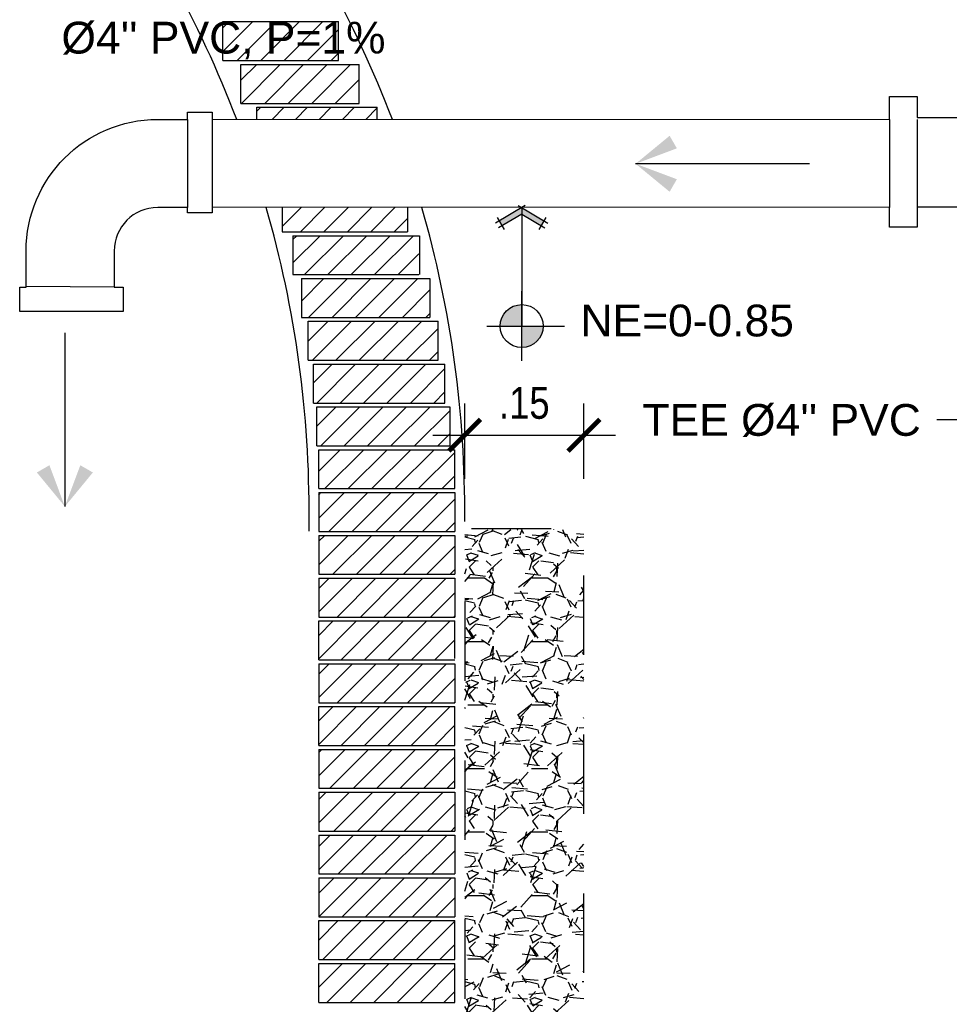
# Model space of a CAD drawing. Header units: metres. Extents: x 2 to 147, y 24 to 94.
# Tile 11 of 40: x 4.6 to 5.77, y 77.95 to 79.19. Entities that reach past the tile are written whole.
import ezdxf

# ---------------------------------------------------------------- set-up
doc = ezdxf.new("R2010")
doc.units = ezdxf.units.M
doc.header["$MEASUREMENT"] = 0
doc.header["$PDMODE"] = 35
doc.linetypes.add('HIDDEN', pattern=[0.375, 0.25, -0.125])
doc.layers.get('Defpoints').update_dxf_attribs({"color": 171})
for name, color, linetype in [('A RESIDUAL', 5, 'Continuous'), ('Cotas', 1, 'Continuous'), ('DET HIDRO', 6, 'Continuous'), ('TEXTOS HIDRO', 2, 'Continuous')]:
    doc.layers.add(name, color=color, linetype=linetype)
doc.styles.add('COTAS', font='ARIALN.TTF')
doc.styles.add('TEXTO HIDROSANITARIO', font='arial.ttf')
doc.dimstyles.new('ESC-20', dxfattribs={"dimtxt": 0.04, "dimasz": 0.04, "dimexe": 0.04, "dimexo": 0.04, "dimgap": 0.02, "dimtad": 1, "dimzin": 4, "dimdsep": 46, "dimtxsty": 'COTAS', "dimblk": 'ARCHTICK', "dimcen": 0.04, "dimdle": 0.04, "dimclrd": 1, "dimclre": 1, "dimclrt": 2, "dimazin": 0, "dimtfac": 0.7499999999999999, "dimtmove": 1, "dimatfit": 3, "dimldrblk": 'FLE', "dimfxl": 0.1, "dimtvp": 1.5, "dimtfill": 1, "dimtolj": 1, "dimtzin": 0, "dimarcsym": 0})
pattern_1 = [(45, (-762573.6710389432, -1757293.307078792), (-0.01475068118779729, 0.0147506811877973), [])]
pattern_2 = [(45, (-762573.6710389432, -1757293.414833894), (-0.01475068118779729, 0.0147506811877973), [])]

# ---------------------------------------------------------------- blocks, each defined once
blk = doc.blocks.new('FLECHA')
at = {"color": 2, "linetype": 'Continuous'}
blk.add_line((-0.8999999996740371, 1.4210854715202e-14), (3.492459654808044e-10, 1.4210854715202e-14), dxfattribs=at)
for points in [[(-0.1761057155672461, 0.1449759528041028), (3.492459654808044e-10, 1.4210854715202e-14), (-0.213605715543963, 0.08002404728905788)], [(-0.213605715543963, -0.08002404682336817), (3.492459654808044e-10, 1.4210854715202e-14), (-0.1761057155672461, -0.1449759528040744)]]:
    blk.add_solid(points, dxfattribs=at)
blk = doc.blocks.new('_ARCHTICK')
at = {"color": 0, "linetype": 'ByBlock', "const_width": 0.15}
blk.add_lwpolyline([(-0.5, -0.5), (0.5, 0.5)], dxfattribs=at)
blk = doc.blocks.new('FLE')
at = {"linetype": 'Continuous'}
h = blk.add_hatch(color=2, dxfattribs=at)
h.paths.add_polyline_path([(-0.5723325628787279, -0.6174137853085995), (-0.4220655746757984, -0.7071067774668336), (3.725290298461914e-09, 3.725290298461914e-09), (-0.2038039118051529, 3.725290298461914e-09)])
h.paths.add_polyline_path([(-0.4220655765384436, 0.7071067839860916), (-0.5723325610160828, 0.6174137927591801), (-0.2038039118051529, 3.725290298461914e-09), (3.725290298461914e-09, 3.725290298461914e-09)])
at = {"color": 1, "linetype": 'Continuous'}
for p, q in [((-0.3089696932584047, 0.7746126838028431), (-0.685428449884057, 0.5499078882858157)), ((-0.203803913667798, 0), (-0.6398384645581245, 0.7305096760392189)), ((0.06750589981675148, -0.1130958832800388), (-0.4895714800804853, 0.820202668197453)), ((0, 0), (-1, 0)), ((-0.203803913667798, 0), (-0.6398384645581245, -0.7305096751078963)), ((0.06750590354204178, 0.113095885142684), (-0.4895714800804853, -0.820202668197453)), ((-0.6854284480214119, -0.549907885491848), (-0.3089696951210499, -0.7746126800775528))]:
    blk.add_line(p, q, dxfattribs=at)
blk = doc.blocks.new('*D39')
at = {"layer": 'Cotas', "color": 1, "lineweight": -2, "transparency": 16777216}
for p, q in [((5.155313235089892, 78.61115687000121), (5.155313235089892, 78.70607415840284)), ((5.305313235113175, 78.61115687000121), (5.305313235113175, 78.70607415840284)), ((5.115313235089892, 78.66607415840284), (5.345313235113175, 78.66607415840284))]:
    blk.add_line(p, q, dxfattribs=at)
at = {"layer": 'Defpoints', "color": 0, "transparency": 16777216}
for p in [(5.305313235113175, 78.66607415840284), (5.155313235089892, 78.5711568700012), (5.305313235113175, 78.5711568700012)]:
    blk.add_point(p, dxfattribs=at)
at = {"layer": 'Cotas', "color": 1, "lineweight": -2, "transparency": 16777216, "xscale": 0.04, "yscale": 0.04, "zscale": 0.04, "rotation": 180}
blk.add_blockref('_ARCHTICK', (5.155313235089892, 78.66607415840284), dxfattribs=at)
at = {"layer": 'Cotas', "color": 1, "lineweight": -2, "transparency": 16777216, "xscale": 0.04, "yscale": 0.04, "zscale": 0.04}
blk.add_blockref('_ARCHTICK', (5.305313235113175, 78.66607415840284), dxfattribs=at)
at = {"layer": 'Cotas', "color": 2, "transparency": 16777216, "insert": (5.230313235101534, 78.7064970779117), "char_height": 0.04, "attachment_point": 5, "style": 'COTAS', "bg_fill": 3, "box_fill_scale": 1.25, "bg_fill_color": 256, "bg_fill_true_color": 13158600, "bg_fill_transparency": 0}
blk.add_mtext('\\A1;.15', dxfattribs=at)
blk = doc.blocks.new('INDIC NIVEL')
h = blk.add_hatch(color=8)
h.paths.add_polyline_path([(1.164153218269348e-10, 4.656612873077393e-10), (1.164153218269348e-10, -0.1216343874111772, 0.4142135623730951), (0.1216343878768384, 4.656612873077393e-10)])
h.paths.add_polyline_path([(1.164153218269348e-10, 0.1216343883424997, 0.4142135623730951), (-0.1216343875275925, 4.656612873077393e-10), (1.164153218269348e-10, 4.656612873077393e-10)])
at = {"color": 0}
for p, q in [((1.164153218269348e-10, -0.1969606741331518), (1.164153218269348e-10, 0.1969606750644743)), ((-0.1969606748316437, 4.656612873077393e-10), (0.1969606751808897, 4.656612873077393e-10))]:
    blk.add_line(p, q, dxfattribs=at)
blk.add_circle((1.164153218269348e-10, 4.656612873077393e-10), 0.1216343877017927, dxfattribs=at)

msp = doc.modelspace()

# ---------------------------------------------------------------- hatches: boundary and pattern name
at = {"layer": 'DET HIDRO', "linetype": 'Continuous'}
h = msp.add_hatch(dxfattribs=at)
h.set_pattern_fill('ANSI31', color=8, scale=0.00657027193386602, angle=360, style=0)
h.set_pattern_definition(pattern_1)
h.paths.add_polyline_path([(4.996562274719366, 79.13758676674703), (4.850973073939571, 79.13758676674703), (4.850973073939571, 79.18656635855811), (4.996562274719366, 79.18656635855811)])
h = msp.add_hatch(dxfattribs=at)
h.set_pattern_fill('ANSI31', color=8, scale=0.00657027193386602, angle=360, style=0)
h.set_pattern_definition(pattern_1)
h.paths.add_polyline_path([(5.022251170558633, 79.08370921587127), (4.873633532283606, 79.08370921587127), (4.873633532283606, 79.13268880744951), (5.022251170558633, 79.13268880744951)])
h = msp.add_hatch(dxfattribs=at)
h.set_pattern_fill('ANSI31', color=8, scale=0.00657027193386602, angle=360, style=0)
h.set_pattern_definition(pattern_1)
h.paths.add_polyline_path([(5.045143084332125, 79.06343004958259), (4.893702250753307, 79.06343004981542), (4.893702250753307, 79.07881125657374), (5.045143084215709, 79.07881125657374)])
h = msp.add_hatch(dxfattribs=at)
h.set_pattern_fill('ANSI31', color=8, scale=0.00657027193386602, angle=360, style=0)
h.set_pattern_definition(pattern_1)
h.paths.add_polyline_path([(4.925677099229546, 78.95262604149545), (5.083104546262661, 78.95262604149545), (5.083104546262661, 78.9220765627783), (4.925677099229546, 78.9220765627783)])
h = msp.add_hatch(dxfattribs=at)
h.set_pattern_fill('ANSI31', color=8, scale=0.00657027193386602, angle=360, style=0)
h.set_pattern_definition(pattern_1)
h.paths.add_polyline_path([(5.097613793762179, 78.86819901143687), (4.938839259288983, 78.86819901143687), (4.938839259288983, 78.91717860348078), (5.097613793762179, 78.91717860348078)])
h = msp.add_hatch(dxfattribs=at)
h.set_pattern_fill('ANSI31', color=8, scale=0.00657027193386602, angle=360, style=0)
h.set_pattern_definition(pattern_1)
h.paths.add_polyline_path([(5.111350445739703, 78.8143214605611), (4.949722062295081, 78.8143214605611), (4.949722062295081, 78.86330105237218), (5.111350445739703, 78.86330105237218)])
h = msp.add_hatch(dxfattribs=at)
h.set_pattern_fill('ANSI31', color=8, scale=0.00657027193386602, angle=360, style=0)
h.set_pattern_definition(pattern_1)
h.paths.add_polyline_path([(5.122028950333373, 78.76044390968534), (4.958380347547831, 78.76044390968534), (4.958380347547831, 78.80942350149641), (5.122028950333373, 78.80942350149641)])
h = msp.add_hatch(dxfattribs=at)
h.set_pattern_fill('ANSI31', color=8, scale=0.00657027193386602, angle=360, style=0)
h.set_pattern_definition(pattern_1)
h.paths.add_polyline_path([(5.130487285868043, 78.7065663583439), (4.964856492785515, 78.7065663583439), (4.964856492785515, 78.75554595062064), (5.130487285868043, 78.75554595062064)])
h = msp.add_hatch(dxfattribs=at)
h.set_pattern_fill('ANSI31', color=8, scale=0.00657027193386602, angle=360, style=0)
h.set_pattern_definition(pattern_1)
h.paths.add_polyline_path([(4.969225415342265, 78.65268880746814), (4.969225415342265, 78.70166839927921), (5.136878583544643, 78.70166839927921), (5.136878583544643, 78.65268880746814)])
h = msp.add_hatch(dxfattribs=at)
h.set_pattern_fill('ANSI31', color=8, scale=0.00657027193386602, angle=360, style=0)
h.set_pattern_definition(pattern_1)
h.paths.add_polyline_path([(4.97163976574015, 78.59881125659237), (4.97163976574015, 78.64779084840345), (5.143068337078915, 78.64779084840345), (5.143068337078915, 78.59881125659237)])
h = msp.add_hatch(dxfattribs=at)
h.set_pattern_fill('ANSI31', color=8, scale=0.00657027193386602, angle=360, style=0)
h.set_pattern_definition(pattern_1)
h.paths.add_polyline_path([(5.143068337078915, 78.59391329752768), (4.97163976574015, 78.59391329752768), (4.97163976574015, 78.55962758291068), (5.143068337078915, 78.55962758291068)])
h.paths.add_polyline_path([(5.143068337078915, 78.55962758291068), (4.97163976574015, 78.55962758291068), (4.97163976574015, 78.54493370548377), (5.143068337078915, 78.54493370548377)])
h = msp.add_hatch(dxfattribs=at)
h.set_pattern_fill('ANSI31', color=8, scale=0.00657027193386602, angle=360, style=0)
h.set_pattern_definition(pattern_1)
h.paths.add_polyline_path([(5.143068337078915, 78.49105615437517), (4.97163976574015, 78.49105615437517), (4.97163976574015, 78.54003574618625), (5.143068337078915, 78.54003574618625)])
at = {"layer": 'DET HIDRO'}
h = msp.add_hatch(dxfattribs=at)
h.set_pattern_fill('GRAVEL', color=1, scale=0.07993469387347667)
h.set_pattern_definition([(228.012787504, (-4330.089765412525, -585.887227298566), (-0.6394775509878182, -0.7194122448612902), [0.01075409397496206, -1.064657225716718]), (184.969740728, (-4330.096959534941, -585.8952207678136), (0.9592163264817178, 0.07993469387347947), [0.01845436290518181, -1.826981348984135]), (132.510447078, (-4330.115344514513, -585.8968194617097), (0.7993469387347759, -0.8792816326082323), [0.01301240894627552, -1.288230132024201]), (267.273689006, (-4330.146519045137, -585.9168031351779), (0.0799346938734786, 1.598693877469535), [0.01680531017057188, -1.663725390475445]), (292.833654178, (-4330.147318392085, -585.933589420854), (-0.3996734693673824, 0.9592163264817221), [0.01647893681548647, -1.631416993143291]), (357.273689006, (-4330.140923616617, -585.9487770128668), (-1.598693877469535, 0.07993469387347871), [0.01680531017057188, -1.663725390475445]), (37.6942404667, (-4330.124137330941, -585.9495763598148), (-1.039151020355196, -0.7993469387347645), [0.02222416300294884, -2.200190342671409]), (72.2553283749, (-4330.106551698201, -585.9359874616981), (0.5595428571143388, 1.758563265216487), [0.02098189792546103, -2.07720865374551]), (121.429565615, (-4330.100156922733, -585.9160037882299), (-0.6394775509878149, 1.039151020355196), [0.0168622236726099, -1.669361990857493]), (175.236358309, (-4330.108949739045, -585.901615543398), (0.879281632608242, -0.0799346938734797), [0.01925083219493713, -0.9432903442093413]), (222.397437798, (-4330.128134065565, -585.9000168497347), (-0.959216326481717, -0.8792816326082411), [0.02489550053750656, -2.464656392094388]), (138.814074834, (-4330.067383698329, -585.9176024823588), (-0.5595428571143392, 0.47960816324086), [0.008497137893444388, -0.8412203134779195]), (171.46923439, (-4330.073778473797, -585.9120070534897), (1.039151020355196, -0.1598693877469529), [0.0161657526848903, -1.600413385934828]), (225, (-4330.089765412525, -585.9096090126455), (-8.874533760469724e-18, -0.0799346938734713), [0.01130444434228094, -0.1017402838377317]), (203.198590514, (-4330.095360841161, -585.9000168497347), (0.3996734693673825, 0.1598693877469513), [0.006087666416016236, -0.6026768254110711]), (291.801409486, (-4330.100956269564, -585.9024148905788), (-0.0799346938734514, 0.2398040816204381), [0.008609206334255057, -0.4218522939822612]), (30.96375653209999, (-4330.097758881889, -585.9104083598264), (0.2398040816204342, 0.1598693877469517), [0.0139828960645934, -0.4521124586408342]), (161.565051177, (-4330.085768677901, -585.903214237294), (0.1598693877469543, -0.0799346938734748), [0.01011101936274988, -0.2426646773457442]), (16.38954033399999, (-4330.147318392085, -585.9024148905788), (0.7993469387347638, 0.2398040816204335), [0.01416442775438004, -1.402281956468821]), (70.3461759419, (-4330.133729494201, -585.8984181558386), (-0.3197387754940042, -0.8792816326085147), [0.01188317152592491, -1.176431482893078]), (293.198590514, (-4330.085768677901, -585.887227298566), (-0.159869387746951, 0.3996734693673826), [0.0121752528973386, -0.5965892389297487]), (343.610459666, (-4330.080972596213, -585.8984181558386), (-0.7993469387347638, 0.2398040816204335), [0.01416442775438, -1.402281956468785]), (339.44395478, (-4330.147318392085, -585.951974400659), (-0.3996734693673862, 0.1598693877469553), [0.01365924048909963, -0.669303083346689]), (294.775140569, (-4330.134528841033, -585.9567704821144), (-0.3996734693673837, 0.8792816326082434), [0.01144488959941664, -1.133045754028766]), (66.8014094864, (-4330.084969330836, -585.9671619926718), (0.1598693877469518, 0.3996734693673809), [0.0121752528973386, -0.5965892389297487]), (17.35402463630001, (-4330.080173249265, -585.9559711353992), (-1.039151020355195, -0.3197387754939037), [0.01339953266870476, -1.32655010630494]), (69.44395478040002, (-4330.124137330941, -585.9671619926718), (-0.1598693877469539, -0.3996734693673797), [0.006829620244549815, -0.6761327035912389]), (101.3099324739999, (-4330.089765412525, -585.9671619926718), (-0.07993469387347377, 0.3197387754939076), [0.004075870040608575, -0.4035126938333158]), (165.963756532, (-4330.090564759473, -585.9631652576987), (0.2398040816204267, -0.07993469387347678), [0.01647893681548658, -0.3131002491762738]), (186.009005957, (-4330.106551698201, -585.9591685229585), (0.7993469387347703, 0.07993469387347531), [0.01527152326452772, -1.511878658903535]), (303.690067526, (-4330.097758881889, -585.9176024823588), (-0.07993469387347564, 0.1598693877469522), [0.01152834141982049, -0.2766802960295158]), (353.157226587, (-4330.091364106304, -585.9271946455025), (1.358889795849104, -0.1598693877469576), [0.02012707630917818, -1.992577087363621]), (60.9453959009, (-4330.071380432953, -585.9295926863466), (-0.3197387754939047, -0.5595428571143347), [0.008229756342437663, -0.8147482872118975]), (90, (-4330.067383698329, -585.9223985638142), (-0.07993469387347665, 0.07993469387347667), [0.004796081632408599, -0.07513861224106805]), (120.256437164, (-4330.108150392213, -585.9567704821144), (0.3197387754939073, -0.5595428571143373), [0.01110484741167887, -1.099383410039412]), (48.01278750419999, (-4330.113745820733, -585.9471783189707), (0.6394775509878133, 0.7194122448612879), [0.02150818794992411, -1.053903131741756]), (0, (-4330.099357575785, -585.9311913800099), (0.07993469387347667, 0.07993469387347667), [0.02078302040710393, -0.05915167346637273]), (325.3048464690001, (-4330.078574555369, -585.9311913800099), (0.7993469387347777, -0.5595428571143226), [0.01263879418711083, -1.251239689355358]), (254.054604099, (-4330.06818304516, -585.9383855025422), (-0.07993469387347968, -0.319738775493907), [0.01163865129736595, -0.5702947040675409]), (207.645975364, (-4330.071380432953, -585.9495763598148), (-1.518759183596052, -0.7993469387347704), [0.01894971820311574, -1.876025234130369]), (175.42607874, (-4330.088166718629, -585.9583691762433), (-1.039151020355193, 0.07993469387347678), [0.02004754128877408, -1.984704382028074])])
h.paths.add_polyline_path([(5.305313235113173, 77.78949406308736), (5.155313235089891, 77.80389771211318), (5.155313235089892, 78.54726615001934), (5.305313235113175, 78.54726615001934)])
at = {"layer": 'DET HIDRO', "linetype": 'Continuous'}
h = msp.add_hatch(dxfattribs=at)
h.set_pattern_fill('ANSI31', color=8, scale=0.00657027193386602, angle=360, style=0)
h.set_pattern_definition(pattern_1)
h.paths.add_polyline_path([(5.143068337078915, 78.48615819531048), (4.97163976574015, 78.48615819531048), (4.97163976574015, 78.4371786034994), (5.143068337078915, 78.4371786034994)])
h = msp.add_hatch(dxfattribs=at)
h.set_pattern_fill('ANSI31', color=8, scale=0.00657027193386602, angle=360, style=0)
h.set_pattern_definition(pattern_1)
h.paths.add_polyline_path([(5.143068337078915, 78.43228064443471), (4.97163976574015, 78.43228064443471), (4.97163976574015, 78.3833010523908), (5.143068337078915, 78.3833010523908)])
h = msp.add_hatch(dxfattribs=at)
h.set_pattern_fill('ANSI31', color=8, scale=0.00657027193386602, angle=360, style=0)
h.set_pattern_definition(pattern_2)
h.paths.add_polyline_path([(5.143068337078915, 78.37840309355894), (4.97163976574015, 78.37840309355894), (4.97163976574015, 78.32942350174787), (5.143068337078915, 78.32942350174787)])
h = msp.add_hatch(dxfattribs=at)
h.set_pattern_fill('ANSI31', color=8, scale=0.00657027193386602, angle=360, style=0)
h.set_pattern_definition(pattern_2)
h.paths.add_polyline_path([(5.143068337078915, 78.32452554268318), (4.97163976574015, 78.32452554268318), (4.97163976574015, 78.27554595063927), (5.143068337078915, 78.27554595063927)])
h = msp.add_hatch(dxfattribs=at)
h.set_pattern_fill('ANSI31', color=8, scale=0.00657027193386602, angle=360, style=0)
h.set_pattern_definition(pattern_1)
h.paths.add_polyline_path([(5.143068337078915, 78.27064799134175), (4.97163976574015, 78.27064799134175), (4.97163976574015, 78.22166839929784), (5.143068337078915, 78.22166839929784)])
h = msp.add_hatch(dxfattribs=at)
h.set_pattern_fill('ANSI31', color=8, scale=0.00657027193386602, angle=360, style=0)
h.set_pattern_definition(pattern_1)
h.paths.add_polyline_path([(5.143068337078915, 78.21677044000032), (4.97163976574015, 78.21677044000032), (4.97163976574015, 78.16779084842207), (5.143068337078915, 78.16779084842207)])
h = msp.add_hatch(dxfattribs=at)
h.set_pattern_fill('ANSI31', color=8, scale=0.00657027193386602, angle=360, style=0)
h.set_pattern_definition(pattern_1)
h.paths.add_polyline_path([(5.143068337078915, 78.16289288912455), (4.97163976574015, 78.16289288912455), (4.97163976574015, 78.1139132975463), (5.143068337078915, 78.1139132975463)])
h = msp.add_hatch(dxfattribs=at)
h.set_pattern_fill('ANSI31', color=8, scale=0.00657027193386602, angle=360, style=0)
h.set_pattern_definition(pattern_1)
h.paths.add_polyline_path([(5.143068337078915, 78.10901533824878), (4.97163976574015, 78.10901533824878), (4.97163976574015, 78.06003574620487), (5.143068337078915, 78.06003574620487)])
at = {"layer": 'DET HIDRO'}
h = msp.add_hatch(dxfattribs=at)
h.set_pattern_fill('ANSI31', color=8, scale=0.00657027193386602, angle=360, style=0)
h.set_pattern_definition(pattern_1)
h.paths.add_polyline_path([(5.143068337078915, 78.05513778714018), (4.97163976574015, 78.05513778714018), (4.97163976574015, 78.0061581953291), (5.143068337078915, 78.0061581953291)])
at = {"layer": 'DET HIDRO', "linetype": 'Continuous'}
h = msp.add_hatch(dxfattribs=at)
h.set_pattern_fill('ANSI31', color=8, scale=0.00657027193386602, angle=360, style=0)
h.set_pattern_definition(pattern_1)
h.paths.add_polyline_path([(5.143068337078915, 78.00126023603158), (4.97163976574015, 78.00126023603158), (4.97163976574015, 77.95228064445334), (5.143068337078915, 77.95228064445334)])

# ---------------------------------------------------------------- linework, layer by layer
at = {"layer": 'DET HIDRO', "color": 1, "linetype": 'ByBlock'}
for p, q in [((4.850973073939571, 79.13758676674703), (4.850973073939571, 79.18656635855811)), ((4.850973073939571, 79.18656635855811), (4.996562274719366, 79.18656635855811)), ((4.996562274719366, 79.13758676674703), (4.996562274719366, 79.18656635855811)), ((4.850973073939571, 79.13758676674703), (4.996562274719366, 79.13758676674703)), ((4.873633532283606, 79.13268880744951), (5.022251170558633, 79.13268880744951)), ((4.873633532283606, 79.08370921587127), (4.873633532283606, 79.13268880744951)), ((5.022251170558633, 79.08370921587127), (5.022251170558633, 79.13268880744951)), ((4.873633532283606, 79.08370921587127), (5.022251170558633, 79.08370921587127)), ((4.893702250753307, 79.07881125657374), (5.045143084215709, 79.07881125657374)), ((4.893702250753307, 79.06343004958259), (4.893702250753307, 79.07881125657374)), ((5.045143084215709, 79.06343004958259), (5.045143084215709, 79.07881125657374)), ((4.925677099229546, 78.95262604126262), (4.925677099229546, 78.9220765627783)), ((5.083104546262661, 78.95262604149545), (5.083104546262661, 78.9220765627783)), ((4.925677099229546, 78.9220765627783), (5.083104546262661, 78.9220765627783)), ((4.938839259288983, 78.91717860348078), (4.938839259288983, 78.86819901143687)), ((4.938839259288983, 78.91717860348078), (5.098398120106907, 78.91717860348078)), ((5.098398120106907, 78.91717860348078), (5.098398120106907, 78.86819901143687)), ((4.938839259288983, 78.86819901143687), (5.097613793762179, 78.86819901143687)), ((4.949722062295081, 78.86330105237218), (5.111350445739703, 78.86330105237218)), ((4.949722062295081, 78.86330105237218), (4.949722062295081, 78.8143214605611)), ((5.111350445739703, 78.86330105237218), (5.111350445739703, 78.8143214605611)), ((4.949722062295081, 78.8143214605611), (5.111350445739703, 78.8143214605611)), ((4.958380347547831, 78.80942350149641), (5.122028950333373, 78.80942350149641)), ((4.958380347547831, 78.76044390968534), (4.958380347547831, 78.80942350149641)), ((5.122028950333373, 78.76044390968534), (5.122028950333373, 78.80942350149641)), ((4.958380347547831, 78.76044390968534), (5.122028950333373, 78.76044390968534)), ((4.964856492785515, 78.75554595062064), (5.130487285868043, 78.75554595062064)), ((4.964856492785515, 78.7065663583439), (4.964856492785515, 78.75554595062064)), ((5.130487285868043, 78.7065663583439), (5.130487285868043, 78.75554595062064)), ((4.964856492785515, 78.7065663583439), (5.130487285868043, 78.7065663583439)), ((4.969225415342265, 78.70166839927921), (5.136766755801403, 78.70166839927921)), ((4.969225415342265, 78.65268880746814), (4.969225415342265, 78.70166839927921)), ((5.136878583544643, 78.65268880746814), (5.136878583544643, 78.70166839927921)), ((4.969225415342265, 78.65268880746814), (5.136878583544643, 78.65268880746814)), ((4.97163976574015, 78.59881125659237), (4.97163976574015, 78.64779084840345)), ((4.97163976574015, 78.64779084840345), (5.143068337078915, 78.64779084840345)), ((5.143068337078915, 78.59881125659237), (5.143068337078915, 78.64779084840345)), ((4.97163976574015, 78.59881125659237), (5.143068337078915, 78.59881125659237)), ((4.97163976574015, 78.59391329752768), (5.143068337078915, 78.59391329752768)), ((4.97163976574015, 78.59391329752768), (4.97163976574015, 78.54493370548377)), ((5.143068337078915, 78.59391329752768), (5.143068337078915, 78.54493370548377)), ((4.97163976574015, 78.54493370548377), (5.143068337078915, 78.54493370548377))]:
    msp.add_line(p, q, dxfattribs=at)
at = {"layer": 'DET HIDRO', "color": 1}
for p, q in [((4.806518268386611, 79.06343005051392), (4.806518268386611, 78.95262604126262)), ((4.837330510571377, 79.06343005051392), (4.837330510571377, 78.95262604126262)), ((5.690082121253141, 79.0632690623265), (5.690082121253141, 78.95246505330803)), ((5.724961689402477, 79.0632690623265), (5.724961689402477, 78.95246505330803)), ((4.713958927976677, 78.85247561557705), (4.60315491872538, 78.85341275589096))]:
    msp.add_line(p, q, dxfattribs=at)
at = {"layer": 'DET HIDRO', "color": 4, "linetype": 'ByBlock'}
for p, q in [((4.97163976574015, 78.54003574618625), (5.143068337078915, 78.54003574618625)), ((4.97163976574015, 78.54003574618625), (4.97163976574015, 78.49105615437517)), ((5.143068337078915, 78.54003574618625), (5.143068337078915, 78.49105615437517)), ((4.97163976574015, 78.49105615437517), (5.143068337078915, 78.49105615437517)), ((4.97163976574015, 78.48615819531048), (5.143068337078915, 78.48615819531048)), ((4.97163976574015, 78.48615819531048), (4.97163976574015, 78.4371786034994)), ((5.143068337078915, 78.48615819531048), (5.143068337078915, 78.4371786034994)), ((4.97163976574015, 78.4371786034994), (5.143068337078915, 78.4371786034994)), ((4.97163976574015, 78.43228064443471), (5.143068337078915, 78.43228064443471)), ((4.97163976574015, 78.3833010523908), (4.97163976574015, 78.43228064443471)), ((5.143068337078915, 78.38512762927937), (5.143068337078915, 78.43228064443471)), ((4.97163976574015, 78.38330105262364), (5.143068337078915, 78.38330105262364)), ((4.97163976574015, 78.37840309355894), (5.143068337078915, 78.37840309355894)), ((4.97163976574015, 78.37840309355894), (4.97163976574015, 78.32942350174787)), ((5.143068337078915, 78.37840309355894), (5.143068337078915, 78.32942350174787)), ((4.97163976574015, 78.32942350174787), (5.143068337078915, 78.32942350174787)), ((4.97163976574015, 78.32452554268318), (5.143068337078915, 78.32452554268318)), ((4.97163976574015, 78.27554595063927), (4.97163976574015, 78.32452554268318)), ((5.143068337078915, 78.27737252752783), (5.143068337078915, 78.32452554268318)), ((5.143068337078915, 78.27554595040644), (5.143068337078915, 78.2867351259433)), ((4.97163976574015, 78.27554595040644), (5.143068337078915, 78.27554595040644)), ((4.97163976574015, 78.27064799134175), (5.143068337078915, 78.27064799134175)), ((4.97163976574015, 78.27064799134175), (4.97163976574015, 78.22166839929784)), ((5.143068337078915, 78.22166839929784), (5.143068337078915, 78.27064799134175)), ((4.97163976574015, 78.22166839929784), (5.143068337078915, 78.22166839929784)), ((4.97163976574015, 78.21677044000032), (5.143068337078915, 78.21677044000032)), ((4.97163976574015, 78.21677044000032), (4.97163976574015, 78.16779084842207)), ((5.143068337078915, 78.21677044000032), (5.143068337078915, 78.16779084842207)), ((4.97163976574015, 78.16779084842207), (5.143068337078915, 78.16779084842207)), ((4.97163976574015, 78.16289288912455), (5.143068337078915, 78.16289288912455)), ((4.97163976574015, 78.16289288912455), (4.97163976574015, 78.1139132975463)), ((5.143068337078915, 78.16289288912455), (5.143068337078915, 78.1139132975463)), ((4.97163976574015, 78.1139132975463), (5.143068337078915, 78.1139132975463)), ((4.97163976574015, 78.10901533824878), (5.143068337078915, 78.10901533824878)), ((4.97163976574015, 78.10901533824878), (4.97163976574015, 78.06003574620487)), ((5.143068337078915, 78.10901533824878), (5.143068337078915, 78.06003574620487)), ((4.97163976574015, 78.06003574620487), (5.143068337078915, 78.06003574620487)), ((4.97163976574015, 78.05513778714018), (5.143068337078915, 78.05513778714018)), ((4.97163976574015, 78.0061581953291), (4.97163976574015, 78.05513778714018)), ((5.143068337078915, 78.0061581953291), (5.143068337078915, 78.05513778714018)), ((4.97163976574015, 78.0061581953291), (5.143068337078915, 78.0061581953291)), ((4.97163976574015, 78.00126023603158), (5.143068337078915, 78.00126023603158)), ((4.97163976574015, 77.95228064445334), (4.97163976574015, 78.00126023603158)), ((4.97163976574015, 77.95228064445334), (5.143068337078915, 77.95228064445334))]:
    msp.add_line(p, q, dxfattribs=at)
at = {"layer": 'DET HIDRO', "color": 8, "linetype": 'ByBlock'}
msp.add_line((5.143068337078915, 77.95228064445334), (5.143068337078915, 78.00126023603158), dxfattribs=at)
at = {"layer": 'DET HIDRO', "color": 4, "linetype": 'ByBlock'}
for points in [[(4.868384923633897, 79.06343004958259, 0.03567964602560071), (4.785111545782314, 79.24204055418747, -0.0957680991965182), (4.646639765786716, 79.73521124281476)], [(5.064303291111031, 79.06343004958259, 0.03567964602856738), (4.981029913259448, 79.24204055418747, -0.101011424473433), (4.842558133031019, 79.73521124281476)], [(4.959394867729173, 78.54513446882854), (4.959394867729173, 78.55962758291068, 0.07210218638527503), (4.905433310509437, 78.95262604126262, 0.07210218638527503)], [(5.155313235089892, 78.55747031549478), (5.155313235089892, 78.55962758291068, 0.07210218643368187), (5.101351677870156, 78.95262604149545, 0.07210218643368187)]]:
    msp.add_lwpolyline(points, format="xyb", dxfattribs=at)
at = {"layer": 'DET HIDRO', "color": 3, "flags": 128}
msp.add_lwpolyline([(6.064631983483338, 78.9531317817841), (5.724961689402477, 78.9531317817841), (5.724961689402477, 78.92788129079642), (5.690082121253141, 78.92788129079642), (5.690082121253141, 78.95251860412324), (4.837330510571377, 78.95288263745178), (4.837330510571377, 78.94611342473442), (4.806518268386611, 78.94611342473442), (4.806518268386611, 78.95262604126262), (4.768825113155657, 78.95262604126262, 0.414213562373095), (4.713958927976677, 78.89775985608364), (4.713958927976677, 78.85247561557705), (4.725460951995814, 78.85247561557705), (4.725460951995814, 78.82166337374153), (4.595082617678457, 78.82166337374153), (4.595082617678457, 78.85247561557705), (4.60315491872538, 78.85247561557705), (4.60315491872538, 78.89775985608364, -0.414213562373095), (4.768825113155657, 79.06343005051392), (4.806518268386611, 79.06343005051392), (4.806518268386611, 79.07265813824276), (4.837330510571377, 79.07265813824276), (4.837330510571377, 79.06368664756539), (5.690082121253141, 79.06332261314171), (5.690082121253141, 79.09218749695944), (5.724961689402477, 79.09218749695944), (5.724961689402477, 79.06606079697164), (5.80716655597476, 79.06606079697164, 0.414213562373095)], format="xyb", dxfattribs=at)
at = {"layer": 'TEXTOS HIDRO', "color": 2, "linetype": 'HIDDEN', "ltscale": 0.2, "flags": 128}
msp.add_lwpolyline([(5.305313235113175, 77.78949406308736), (5.305313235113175, 78.54815872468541), (5.155313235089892, 78.54815872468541), (5.155313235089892, 77.80389771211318)], dxfattribs=at)

# ---------------------------------------------------------------- block references
at = {"layer": 'A RESIDUAL', "xscale": -0.2430437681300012, "yscale": 0.2430437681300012, "zscale": 0.2430437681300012}
msp.add_blockref('FLECHA', (5.370478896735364, 79.00766923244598), dxfattribs=at)
at = {"layer": 'A RESIDUAL', "xscale": -0.2430437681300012, "yscale": 0.2430437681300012, "zscale": 0.2430437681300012, "rotation": 90}
msp.add_blockref('FLECHA', (4.651959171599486, 78.57634726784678), dxfattribs=at)
at = {"layer": 'TEXTOS HIDRO', "color": 1, "xscale": 0.2222011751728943, "yscale": 0.2222011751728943, "zscale": 0.2222011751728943}
msp.add_blockref('INDIC NIVEL', (5.227037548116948, 78.80343968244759), dxfattribs=at)

# ---------------------------------------------------------------- texts
at = {"layer": 'TEXTOS HIDRO', "insert": (5.228080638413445, 79.13897497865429), "char_height": 0.04, "width": 0.4049839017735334, "attachment_point": 7, "style": 'TEXTO HIDROSANITARIO', "bg_fill": 3, "box_fill_scale": 1.1, "bg_fill_color": 256, "bg_fill_true_color": 13158600, "bg_fill_transparency": 9161100}
msp.add_mtext("\\A1;\\pi-0.58044;Ø4'' PVC, P=1%", dxfattribs=at)
at = {"layer": 'TEXTOS HIDRO', "linetype": 'Continuous', "lineweight": 5, "insert": (6.239650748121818, 77.96767830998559), "char_height": 0.04025791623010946, "width": 0.9980921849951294, "attachment_point": 6, "style": 'TEXTO HIDROSANITARIO'}
msp.add_mtext('{\\C2;Modelo: 1370\\PAltura: 1.65m\\PDiámetro: 1.32m\\PVolumen Efectivo: 1,370 L}', dxfattribs=at)

# ---------------------------------------------------------------- leaders
at = {"layer": 'TEXTOS HIDRO', "linetype": 'Continuous'}
msp.add_leader([(5.227037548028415, 78.95246505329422), (5.227037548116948, 78.80343968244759), (5.281690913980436, 78.80343968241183)], dimstyle='ESC-20', override={"dimtad": 0}, dxfattribs=at)
at = {"layer": 'TEXTOS HIDRO', "linetype": 'Continuous', "annotation_type": 0, "has_hookline": 1, "hookline_direction": 1, "text_width": 0.2161527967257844}
msp.add_leader([(5.809098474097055, 78.9531317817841), (5.809098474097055, 78.68531321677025), (5.749524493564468, 78.68531321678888)], dimstyle='ESC-20', override={"dimgap": 0.02, "dimtad": 0}, dxfattribs=at)

# ---------------------------------------------------------------- next in the draw order: texts
at = {"layer": 'TEXTOS HIDRO', "color": 2, "insert": (5.301048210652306, 78.83040880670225), "char_height": 0.03999621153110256, "width": 0.2786000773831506, "attachment_point": 1, "rotation": 359.9999999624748, "style": 'TEXTO HIDROSANITARIO', "bg_fill": 2}
msp.add_mtext('NE=0-0.85', dxfattribs=at)
at = {"layer": 'TEXTOS HIDRO', "color": 2, "linetype": 'Continuous', "insert": (5.729524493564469, 78.70531321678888), "char_height": 0.04, "width": 0.2303863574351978, "attachment_point": 3, "style": 'TEXTO HIDROSANITARIO', "bg_fill": 3, "box_fill_scale": 1.1, "bg_fill_color": 256, "bg_fill_true_color": 13158600, "bg_fill_transparency": 0}
msp.add_mtext("\\A1;\\pi-0.58044;{\\C256;TEE Ø4'' PVC}", dxfattribs=at)

# ---------------------------------------------------------------- next in the draw order: dimensions: what is measured, and where the dimension line sits
at = {"layer": 'Cotas'}
dim = msp.add_linear_dim(base=(5.305313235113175, 78.66607415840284), p1=(5.155313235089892, 78.5711568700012), p2=(5.305313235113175, 78.5711568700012), angle=7.016709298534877e-15, dimstyle='ESC-20', dxfattribs=at)
dim.commit()
dim.dimension.update_dxf_attribs({"geometry": '*D39', "text_midpoint": (5.230313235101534, 78.7064970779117)})

doc.saveas('drawing.dxf')
